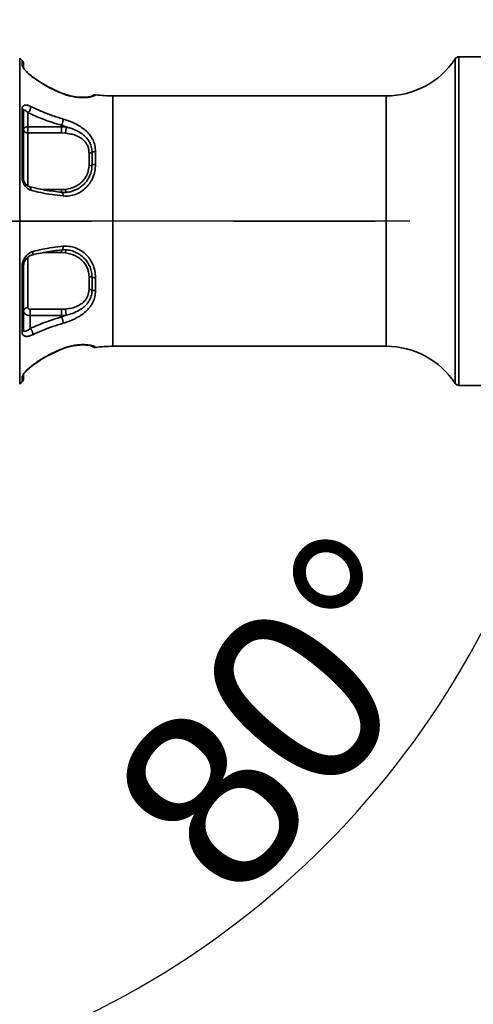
# Model space of a CAD drawing. Header units: millimetres. Extents: x -8713 to 3261, y -18743 to -8704.
# Tile 99 of 156: x -3827 to -3624, y -11573 to -11133. Entities that reach past the tile are written whole.
import ezdxf

# ---------------------------------------------------------------- set-up
doc = ezdxf.new("R2010")
doc.units = ezdxf.units.MM
doc.header["$LTSCALE"] = 10
doc.header["$PDSIZE"] = -1
doc.linetypes.add('CENTER', pattern=[50.8, 31.75, -6.35, 6.35, -6.35])
doc.layers.get('Defpoints').update_dxf_attribs({"true_color": 0x5e5e5e})
doc.layers.add('细实线层', color=7, linetype='Continuous')
doc.dimstyles.new('ISO-25', dxfattribs={"dimscale": 20, "dimtxt": 4, "dimasz": 3.05, "dimexe": 3, "dimexo": 0.625, "dimtad": 1, "dimdec": 0, "dimtxsty": 'Standard', "dimcen": 2.5, "dimclrd": 1, "dimclre": 1, "dimclrt": 4, "dimadec": 1, "dimazin": 2, "dimtfac": 1, "dimtdec": 0, "dimtmove": 0, "dimatfit": 0, "dimfxl": 1, "dimarcsym": 0})

# ---------------------------------------------------------------- blocks, each defined once
blk = doc.blocks.new('*U157')
at = {"color": 0, "linetype": 'CENTER', "transparency": 16777216}
blk.add_line((1087.7, 0), (-452.24, 0), dxfattribs=at)
blk = doc.blocks.new('*D179')
at = {"color": 1, "lineweight": -2, "transparency": 16777216}
for p, q in [((-4112.58, -11271.71), (-4112.58, -10963.58)), ((-2969.38, -11152.6), (-2969.38, -10963.58)), ((-4051.58, -11023.58), (-3030.38, -11023.58))]:
    blk.add_line(p, q, dxfattribs=at)
at = {"color": 1, "lineweight": 20, "transparency": 16777216}
for points in [[(-4051.58, -11013.42), (-4051.58, -11033.75), (-4112.58, -11023.58)], [(-3030.38, -11013.42), (-3030.38, -11033.75), (-2969.38, -11023.58)]]:
    blk.add_solid(points, dxfattribs=at)
at = {"layer": 'Defpoints', "color": 0, "lineweight": 20, "transparency": 16777216}
for p in [(-2969.38, -11023.58), (-2969.38, -11165.1), (-4112.58, -11284.21)]:
    blk.add_point(p, dxfattribs=at)
at = {"color": 4, "transparency": 16777216, "insert": (-3540.98, -10971.08), "char_height": 80, "attachment_point": 5}
blk.add_mtext('1143', dxfattribs=at)
blk = doc.blocks.new('*D167')
at = {"color": 1, "lineweight": -2, "transparency": 16777216}
for p, q in [((-3328.92, -10865.5), (-3456.27, -10738.83)), ((-2624.13, -11223.12), (-2282.64, -11223.12))]:
    blk.add_line(p, q, dxfattribs=at)
blk.add_arc((-2969.38, -11223.12), 626.73, 5.57879, 129.5751, dxfattribs=at)
at = {"color": 1, "lineweight": 20, "transparency": 16777216}
for points in [[(-3361.81, -10747.55), (-3375.51, -10732.53), (-3413.73, -10781.15)], [(-2335.46, -11161.7), (-2355.77, -11162.69), (-2342.64, -11223.12)]]:
    blk.add_solid(points, dxfattribs=at)
at = {"layer": 'Defpoints', "color": 0, "lineweight": 20, "transparency": 16777216}
for p in [(-2526.61, -10779.56), (-3320.06, -10874.32), (-4176.57, -11223.12), (-2969.38, -11223.12), (-2636.63, -11223.12)]:
    blk.add_point(p, dxfattribs=at)
at = {"color": 4, "transparency": 16777216, "insert": (-2710.12, -10594.83), "char_height": 80, "attachment_point": 5, "rotation": 337.5769}
blk.add_mtext('130%%D', dxfattribs=at)
blk = doc.blocks.new('*D168')
at = {"color": 1, "lineweight": -2, "transparency": 16777216}
for p, q in [((-2624.13, -11223.12), (-2362.13, -11223.12)), ((-3337.5, -11596.02), (-3395.99, -11655.27))]:
    blk.add_line(p, q, dxfattribs=at)
blk.add_arc((-2969.38, -11223.12), 547.25, 231.7592, 353.6101, dxfattribs=at)
at = {"color": 1, "lineweight": 20, "transparency": 16777216}
for points in [[(-2435.68, -11283.46), (-2415.38, -11284.6), (-2422.13, -11223.12)], [(-3314.83, -11660.56), (-3301.38, -11645.32), (-3353.84, -11612.57)]]:
    blk.add_solid(points, dxfattribs=at)
at = {"layer": 'Defpoints', "color": 0, "lineweight": 20, "transparency": 16777216}
for p in [(-4176.57, -11223.12), (-2969.38, -11223.12), (-2636.63, -11223.12), (-3328.72, -11587.13), (-2967.03, -11770.37)]:
    blk.add_point(p, dxfattribs=at)
at = {"color": 4, "transparency": 16777216, "insert": (-2778.75, -11679.18), "char_height": 80, "attachment_point": 5, "rotation": 22.6847}
blk.add_mtext('130%%D', dxfattribs=at)
blk = doc.blocks.new('*D169')
at = {"color": 1, "lineweight": -2, "transparency": 16777216}
blk.add_arc((-3969.93, -11223.12), 395.04, 288.8561, 351.1439, dxfattribs=at)
at = {"color": 1, "lineweight": 20, "transparency": 16777216}
for points in [[(-3589.74, -11283.16), (-3569.46, -11284.73), (-3574.89, -11223.12)], [(-3839.72, -11606.81), (-3844.79, -11587.12), (-3901.33, -11612.16)]]:
    blk.add_solid(points, dxfattribs=at)
at = {"layer": 'Defpoints', "color": 0, "lineweight": 20, "transparency": 16777216}
for p in [(-4176.57, -11223.12), (-2636.63, -11223.12), (-3945.16, -11363.6), (-3734.03, -11539.99), (-3746.65, -12489.44)]:
    blk.add_point(p, dxfattribs=at)
at = {"color": 4, "transparency": 16777216, "insert": (-3707.87, -11443.02), "char_height": 80, "attachment_point": 5, "rotation": 50}
blk.add_mtext('80°', dxfattribs=at)
blk = doc.blocks.new('*D170')
at = {"color": 1, "lineweight": -2, "transparency": 16777216}
blk.add_arc((-4112.58, -12173.12), 253.67, 304.2348, 76.1888, dxfattribs=at)
at = {"color": 1, "lineweight": 20, "transparency": 16777216}
for points in [[(-4053.24, -11936.88), (-4050.8, -11916.69), (-4112.58, -11919.45)], [(-3965.2, -12391.88), (-3974.53, -12373.81), (-4024.06, -12410.85)]]:
    blk.add_solid(points, dxfattribs=at)
at = {"layer": 'Defpoints', "color": 0, "lineweight": 20, "transparency": 16777216}
for p in [(-4112.58, -11396.72), (-4112.58, -12138.75), (-4112.58, -12173.12), (-3869.21, -12244.68), (-3840.39, -12904.09)]:
    blk.add_point(p, dxfattribs=at)
at = {"color": 4, "transparency": 16777216, "insert": (-3810.81, -12118.76), "char_height": 80, "attachment_point": 5, "rotation": 280.2118}
blk.add_mtext('160%%D', dxfattribs=at)

msp = doc.modelspace()

# ---------------------------------------------------------------- linework, layer by layer
at = {"color": 2, "linetype": 'CENTER'}
msp.add_line((-4112.58, -11223.12), (-2969.38, -11223.12), dxfattribs=at)
at = {"color": 4}
msp.add_arc((-4112.58, -12173.12), 1935.77, 290, 188, dxfattribs=at)
at = {"layer": '细实线层', "linetype": 'Continuous', "lineweight": 35}
for p, q in [((-3827.31, -11150.19), (-3827.31, -11296.06)), ((-3826.22, -11151.22), (-3826.22, -11153.52)), ((-3632.26, -11223.12), (-3632.26, -11150.52)), ((-3619.38, -11149.62), (-3630.59, -11149.62)), ((-3630.59, -11149.62), (-3630.59, -11223.12)), ((-3804.72, -11167.06), (-3807.99, -11166.03)), ((-3807.87, -11166.08), (-3807.83, -11166.19)), ((-3796.25, -11167.62), (-3801.44, -11167.62)), ((-3796.25, -11167.72), (-3796.25, -11167.62)), ((-3663.13, -11167.12), (-3785.53, -11167.12)), ((-3785.53, -11167.12), (-3785.53, -11279.12)), ((-3663.13, -11223.12), (-3663.13, -11167.12)), ((-3826.22, -11172.7), (-3826.22, -11203.93)), ((-3825.62, -11173.47), (-3825.59, -11173.49)), ((-3823.58, -11174.58), (-3823.58, -11180.87)), ((-3808.58, -11180.87), (-3823.58, -11180.87)), ((-3823.58, -11180.87), (-3823.58, -11183.67)), ((-3808.58, -11183.67), (-3823.58, -11183.67)), ((-3823.58, -11183.67), (-3823.58, -11207.4)), ((-3808.58, -11180.25), (-3806.52, -11180.99)), ((-3808.58, -11180.87), (-3808.58, -11180.25)), ((-3808.58, -11180.87), (-3806.52, -11180.99)), ((-3808.58, -11180.87), (-3808.58, -11183.67)), ((-3806.83, -11183.77), (-3808.58, -11183.67)), ((-3794.91, -11192.3), (-3794.91, -11198.04)), ((-3793.32, -11197.83), (-3793.32, -11192.03)), ((-3825.54, -11204.73), (-3825.58, -11204.33)), ((-3825.5, -11204.93), (-3825.54, -11204.73)), ((-3816.81, -11209.04), (-3808.58, -11209.04)), ((-3808.58, -11209.04), (-3806.83, -11208.91)), ((-3808.58, -11209.04), (-3808.58, -11210.21)), ((-3803.02, -11209.42), (-3803.3, -11209.55)), ((-3806.52, -11210.32), (-3808.58, -11210.48)), ((-3663.13, -11279.12), (-3663.13, -11223.12)), ((-3632.26, -11295.73), (-3632.26, -11223.12)), ((-3630.59, -11223.12), (-3630.59, -11296.62)), ((-3808.58, -11236.04), (-3808.58, -11237.21)), ((-3823.58, -11239.2), (-3823.58, -11261.89)), ((-3808.58, -11237.21), (-3816.75, -11237.21)), ((-3806.83, -11237.34), (-3808.58, -11237.21)), ((-3826.22, -11243.31), (-3826.22, -11272.8)), ((-3825.58, -11242.89), (-3825.54, -11242.39)), ((-3794.91, -11248.21), (-3794.91, -11253.95)), ((-3793.32, -11254.24), (-3793.32, -11248.43)), ((-3822.58, -11262.57), (-3808.58, -11262.57)), ((-3822.58, -11262.57), (-3822.58, -11265.37)), ((-3808.58, -11262.57), (-3806.83, -11262.48)), ((-3808.58, -11262.57), (-3808.58, -11265.37)), ((-3822.58, -11265.37), (-3822.58, -11271.19)), ((-3822.58, -11265.37), (-3808.58, -11265.37)), ((-3806.52, -11265.26), (-3808.58, -11265.99)), ((-3806.52, -11265.26), (-3808.58, -11265.37)), ((-3808.58, -11265.99), (-3808.58, -11265.37)), ((-3825.5, -11272.16), (-3825.62, -11272.03)), ((-3807.83, -11280.06), (-3807.87, -11280.17)), ((-3796.7, -11278.62), (-3796.25, -11278.62)), ((-3793.32, -11279.53), (-3793.32, -11279.53)), ((-3785.53, -11279.12), (-3663.13, -11279.12)), ((-3826.22, -11292.73), (-3826.22, -11295.03)), ((-3630.59, -11296.62), (-3619.38, -11296.62))]:
    msp.add_line(p, q, dxfattribs=at)
at = {"layer": '细实线层', "linetype": 'Continuous', "lineweight": 35, "flags": 128}
for points in [[(-3822.35, -11157.99), (-3822.34, -11157.91), (-3822.36, -11157.9)], [(-3796.25, -11198.27), (-3796.25, -11197.54), (-3796.25, -11196.81), (-3796.25, -11196.09), (-3796.25, -11195.37), (-3796.25, -11194.66), (-3796.25, -11193.96), (-3796.25, -11193.27), (-3796.25, -11192.58)], [(-3796.25, -11253.67), (-3796.25, -11252.98), (-3796.25, -11252.28), (-3796.25, -11251.58), (-3796.25, -11250.87), (-3796.25, -11250.16), (-3796.25, -11249.44), (-3796.25, -11248.71), (-3796.25, -11247.98)], [(-3822.36, -11288.34), (-3822.34, -11288.33), (-3822.35, -11288.26)]]:
    msp.add_lwpolyline(points, dxfattribs=at)
at = {"layer": '细实线层', "linetype": 'Continuous', "lineweight": 35}
for centre, radius, start, end in [((-3785.53, -11107.12), 60, 225.8684, 227.2993), ((-3827.58, -11152.69), 2, 0, 47.2992), ((-3663.13, -11130.12), 37, 270, 326.545), ((-3630.59, -11151.62), 2, 90, 146.545), ((-3796.25, -11165.62), 2, 270.0003, 310.4301), ((-3793.58, -11168.6), 2, 82.0736, 133.6378), ((-3785.53, -11107.12), 60, 262.5621, 270), ((-3825.85, -11171.92), 3.5, 310.4927, 1.1741), ((-3824.36, -11182.32), 1.21, 121.0741, 176.888), ((-3823.82, -11181.9), 1.79, 191.2309, 277.9576), ((-3823.62, -11183.39), 2.52, 88.9679, 122.8823), ((-3823.73, -11208.91), 1.43, 345.3605, 61.0585), ((-3823.8, -11263.76), 1.89, 83.1727, 157.4555), ((-3796.25, -11280.62), 2, 49.7115, 89.5101), ((-3793.58, -11277.65), 2, 226.5183, 278.0909), ((-3785.53, -11339.12), 60, 90, 97.4462), ((-3663.13, -11316.12), 37, 33.455, 90), ((-3827.58, -11293.56), 2, 312.7008, 0), ((-3785.53, -11339.12), 60, 132.7007, 134.1316), ((-3630.59, -11294.62), 2, 213.455, 270)]:
    msp.add_arc(centre, radius, start, end, dxfattribs=at)
for points, knots in [([(-3825.58, -11152.69), (-3825.58, -11152.78), (-3825.58, -11152.97), (-3825.58, -11154.29), (-3825.58, -11154.94)], [0, 0, 0, 0, 0.502013, 1, 1, 1, 1]), ([(-3826.22, -11153.52), (-3826.21, -11153.59), (-3826.18, -11153.75), (-3825.91, -11154.26), (-3825.29, -11155.13), (-3824.35, -11156.2), (-3823.32, -11157.2), (-3822.68, -11157.71), (-3822.35, -11157.99)], [0, 0, 0, 0, 0.103596, 0.212747, 0.420237, 0.674444, 0.828167, 1, 1, 1, 1]), ([(-3826.22, -11153.52), (-3826.13, -11153.61), (-3825.93, -11153.8), (-3825.74, -11154.16), (-3825.63, -11154.44), (-3825.61, -11154.61), (-3825.61, -11154.64)], [0, 0, 0, 0, 0.306947, 0.613893, 0.92084, 1, 1, 1, 1]), ([(-3822.36, -11157.9), (-3822.71, -11157.62), (-3823.42, -11157.04), (-3824.14, -11156.32), (-3824.42, -11156.06), (-3824.46, -11156.03)], [0, 0, 0, 0, 0.448798, 0.920101, 1, 1, 1, 1]), ([(-3807.86, -11166.08), (-3810.43, -11164.98), (-3815.56, -11162.79), (-3820.09, -11159.53), (-3822.36, -11157.9)], [0, 0, 0, 0, 0.500073, 1, 1, 1, 1]), ([(-3822.35, -11157.99), (-3820.87, -11159.08), (-3817.87, -11161.27), (-3813.01, -11164.02), (-3809.56, -11165.47), (-3807.83, -11166.19)], [0, 0, 0, 0, 0.329422, 0.665289, 1, 1, 1, 1]), ([(-3797.34, -11167.78), (-3797.67, -11167.79), (-3798.52, -11167.82), (-3800.71, -11167.79), (-3803.32, -11167.43), (-3805.81, -11166.82), (-3807.16, -11166.33), (-3807.86, -11166.08)], [0, 0, 0, 0, 0.148536, 0.391672, 0.674444, 0.831704, 1, 1, 1, 1]), ([(-3807.83, -11166.19), (-3807.33, -11166.37), (-3806.38, -11166.73), (-3804.49, -11167.26), (-3802.26, -11167.7), (-3799.8, -11167.9), (-3798.11, -11167.85), (-3797.04, -11167.76), (-3796.53, -11167.69), (-3796.16, -11167.64), (-3795.8, -11167.58), (-3795.37, -11167.5), (-3794.9, -11167.39), (-3794.22, -11167.21), (-3793.49, -11166.94), (-3793.38, -11166.79), (-3793.32, -11166.72)], [0, 0, 0, 0, 0.066203, 0.126813, 0.248418, 0.365038, 0.483094, 0.525123, 0.567256, 0.585973, 0.605061, 0.648559, 0.690915, 0.732001, 0.864015, 1, 1, 1, 1]), ([(-3795.47, -11167.4), (-3795.47, -11167.39), (-3795.45, -11167.3), (-3796.02, -11167.49), (-3796.79, -11167.58), (-3797.18, -11167.62)], [0, 0, 0, 0, 0.052044, 0.510519, 1, 1, 1, 1]), ([(-3822.35, -11171.84), (-3822.87, -11171.63), (-3823.93, -11171.19), (-3825.19, -11171.18), (-3825.9, -11171.61), (-3826.18, -11172.18), (-3826.21, -11172.54), (-3826.22, -11172.7)], [0, 0, 0, 0, 0.266657, 0.54984, 0.79064, 0.901218, 1, 1, 1, 1]), ([(-3825.58, -11173.73), (-3825.57, -11173.67), (-3825.55, -11173.51), (-3825.39, -11173.37), (-3825.02, -11173.45), (-3824.39, -11173.84), (-3823.84, -11174.34), (-3823.58, -11174.58)], [0, 0, 0, 0, 0.0767592, 0.1699519, 0.4047652, 0.7086924, 1, 1, 1, 1]), ([(-3825.58, -11173.73), (-3825.58, -11175.92), (-3825.58, -11180.32), (-3825.58, -11187.82), (-3825.58, -11195.82), (-3825.58, -11201.5), (-3825.58, -11204.33)], [0, 0, 0, 0, 0.248993, 0.5, 0.751007, 1, 1, 1, 1]), ([(-3823.58, -11174.58), (-3822.53, -11175.07), (-3820.42, -11176.06), (-3816.86, -11177.52), (-3812.93, -11178.97), (-3810.03, -11179.82), (-3808.58, -11180.25)], [0, 0, 0, 0, 0.227076, 0.45411, 0.726991, 1, 1, 1, 1]), ([(-3807.83, -11177.45), (-3809.59, -11176.91), (-3813.04, -11175.85), (-3817.9, -11173.94), (-3820.87, -11172.54), (-3822.35, -11171.84)], [0, 0, 0, 0, 0.3407476, 0.670602, 1, 1, 1, 1]), ([(-3807.83, -11177.45), (-3807.84, -11177.65), (-3807.85, -11177.94), (-3807.94, -11178.45), (-3808.04, -11178.86), (-3808.16, -11179.27), (-3808.33, -11179.77), (-3808.48, -11180.06), (-3808.58, -11180.25)], [0, 0, 0, 0, 0.241653, 0.37172, 0.504169, 0.636002, 0.764301, 1, 1, 1, 1]), ([(-3793.32, -11192.03), (-3793.38, -11191.06), (-3793.51, -11189.18), (-3794.5, -11186.61), (-3795.96, -11184.37), (-3797.86, -11182.45), (-3800.07, -11180.81), (-3802.52, -11179.45), (-3805.15, -11178.29), (-3806.93, -11177.74), (-3807.83, -11177.45)], [0, 0, 0, 0, 0.143829, 0.278796, 0.407773, 0.531004, 0.649832, 0.765699, 0.88066, 1, 1, 1, 1]), ([(-3806.52, -11180.99), (-3806.52, -11181.19), (-3806.53, -11181.49), (-3806.57, -11181.99), (-3806.61, -11182.39), (-3806.66, -11182.79), (-3806.73, -11183.28), (-3806.79, -11183.58), (-3806.83, -11183.77)], [0, 0, 0, 0, 0.239764, 0.368558, 0.5, 0.631443, 0.760236, 1, 1, 1, 1]), ([(-3796.25, -11192.58), (-3796.26, -11192.27), (-3796.28, -11191.66), (-3796.43, -11190.78), (-3796.74, -11189.7), (-3797.37, -11188.39), (-3798.55, -11186.93), (-3799.93, -11185.88), (-3801.23, -11185.19), (-3802.56, -11184.63), (-3804.42, -11184.09), (-3805.99, -11183.88), (-3806.83, -11183.77)], [0, 0, 0, 0, 0.064455, 0.12818, 0.191722, 0.3058, 0.437674, 0.581052, 0.649534, 0.718482, 0.850115, 1, 1, 1, 1]), ([(-3806.52, -11180.99), (-3805.97, -11181.13), (-3804.84, -11181.43), (-3803.12, -11182.04), (-3801.21, -11182.9), (-3799.72, -11183.8), (-3798.64, -11184.64), (-3797.97, -11185.23), (-3797.33, -11185.9), (-3796.69, -11186.69), (-3796.16, -11187.51), (-3795.73, -11188.35), (-3795.38, -11189.23), (-3795.12, -11190.19), (-3794.95, -11191.24), (-3794.93, -11191.93), (-3794.91, -11192.3)], [0, 0, 0, 0, 0.085994, 0.179948, 0.282252, 0.414726, 0.463314, 0.514171, 0.567344, 0.627648, 0.695629, 0.746559, 0.802415, 0.872194, 0.932076, 1, 1, 1, 1]), ([(-3794.91, -11192.3), (-3795.11, -11192.38), (-3795.51, -11192.54), (-3796, -11192.56), (-3796.25, -11192.58)], [0, 0, 0, 0, 0.500002, 1, 1, 1, 1]), ([(-3794.91, -11192.3), (-3794.87, -11192.27), (-3794.77, -11192.23), (-3794.66, -11192.19), (-3794.6, -11192.17), (-3794.6, -11192.17), (-3794.6, -11192.17), (-3794.59, -11192.17), (-3794.57, -11192.16), (-3794.5, -11192.14), (-3794.28, -11192.08), (-3793.9, -11192.02), (-3793.53, -11192.01), (-3793.34, -11192.02), (-3793.32, -11192.03)], [0, 0, 0, 0, 0.11152, 0.225875, 0.225882, 0.225974, 0.226815, 0.229031, 0.245008, 0.272368, 0.361216, 0.674594, 0.95859, 1, 1, 1, 1]), ([(-3807.83, -11211.86), (-3807.33, -11211.9), (-3806.37, -11211.96), (-3804.49, -11211.81), (-3802.26, -11211.26), (-3799.8, -11210.03), (-3798.11, -11208.7), (-3797.03, -11207.58), (-3796.52, -11206.97), (-3796.15, -11206.49), (-3795.8, -11205.99), (-3795.37, -11205.32), (-3794.9, -11204.48), (-3794.22, -11203), (-3793.49, -11200.78), (-3793.38, -11198.83), (-3793.32, -11197.83)], [0, 0, 0, 0, 0.06623, 0.126876, 0.248466, 0.36503, 0.483038, 0.525522, 0.568105, 0.586339, 0.60495, 0.648523, 0.690867, 0.731854, 0.863734, 1, 1, 1, 1]), ([(-3806.83, -11208.91), (-3805.88, -11208.73), (-3804.06, -11208.39), (-3802, -11207.48), (-3800.61, -11206.6), (-3799.75, -11205.91), (-3798.99, -11205.17), (-3798.17, -11204.21), (-3797.4, -11202.98), (-3796.49, -11200.94), (-3796.35, -11199.35), (-3796.25, -11198.27)], [0, 0, 0, 0, 0.17083, 0.325208, 0.394314, 0.462645, 0.523548, 0.584516, 0.692391, 0.789455, 1, 1, 1, 1]), ([(-3794.91, -11198.04), (-3794.93, -11198.46), (-3794.95, -11199.28), (-3795.15, -11200.49), (-3795.44, -11201.59), (-3795.8, -11202.57), (-3796.19, -11203.44), (-3796.64, -11204.24), (-3797.16, -11205.03), (-3797.76, -11205.82), (-3798.46, -11206.58), (-3799.18, -11207.25), (-3799.92, -11207.83), (-3801.13, -11208.67), (-3802.22, -11209.1), (-3803.02, -11209.42)], [0, 0, 0, 0, 0.089379, 0.174607, 0.255649, 0.323851, 0.388543, 0.44975, 0.507501, 0.578859, 0.646914, 0.711737, 0.7734, 0.831985, 1, 1, 1, 1]), ([(-3794.91, -11198.04), (-3794.8, -11198), (-3794.58, -11197.92), (-3794.17, -11197.84), (-3793.74, -11197.8), (-3793.45, -11197.82), (-3793.32, -11197.83)], [0, 0, 0, 0, 0.250138, 0.500277, 0.762404, 1, 1, 1, 1]), ([(-3826.22, -11203.93), (-3826.21, -11204.19), (-3826.18, -11204.71), (-3825.91, -11205.74), (-3825.29, -11207.03), (-3824.35, -11208.13), (-3823.32, -11208.9), (-3822.68, -11209.14), (-3822.35, -11209.27)], [0, 0, 0, 0, 0.103596, 0.212747, 0.420237, 0.674444, 0.828167, 1, 1, 1, 1]), ([(-3826.22, -11203.93), (-3826.13, -11203.96), (-3825.93, -11204.01), (-3825.73, -11204.11), (-3825.6, -11204.22), (-3825.59, -11204.29), (-3825.58, -11204.33)], [0, 0, 0, 0, 0.25, 0.5, 0.75, 1, 1, 1, 1]), ([(-3823.05, -11207.66), (-3823.32, -11207.55), (-3823.87, -11207.33), (-3824.6, -11206.68), (-3825.1, -11205.98), (-3825.39, -11205.34), (-3825.48, -11205), (-3825.52, -11204.84)], [0, 0, 0, 0, 0.256126, 0.516933, 0.770733, 0.890066, 1, 1, 1, 1]), ([(-3808.37, -11210.22), (-3810.97, -11209.93), (-3816.17, -11209.36), (-3820.76, -11208.22), (-3823.05, -11207.66)], [0, 0, 0, 0, 0.50115, 1, 1, 1, 1]), ([(-3822.35, -11209.27), (-3820.87, -11209.66), (-3817.87, -11210.44), (-3813.01, -11211.28), (-3809.56, -11211.67), (-3807.83, -11211.86)], [0, 0, 0, 0, 0.329421, 0.665287, 1, 1, 1, 1]), ([(-3808.36, -11210.25), (-3808.34, -11210.24), (-3808.27, -11210.23), (-3808.16, -11210.34), (-3808.04, -11210.52), (-3807.94, -11210.8), (-3807.85, -11211.22), (-3807.84, -11211.61), (-3807.83, -11211.86)], [0, 0, 0, 0, 0.068067, 0.224482, 0.385216, 0.546712, 0.705313, 1, 1, 1, 1]), ([(-3803.02, -11209.43), (-3803.31, -11209.56), (-3804.3, -11210), (-3806.13, -11210.3), (-3807.61, -11210.25), (-3808.35, -11210.23)], [0, 0, 0, 0, 0.174016, 0.593067, 1, 1, 1, 1]), ([(-3806.53, -11210.35), (-3806.54, -11210.35), (-3806.54, -11210.37), (-3806.57, -11210.27), (-3806.61, -11210.11), (-3806.66, -11209.87), (-3806.73, -11209.5), (-3806.79, -11209.14), (-3806.83, -11208.91)], [0, 0, 0, 0, 0.069062, 0.226821, 0.387805, 0.548768, 0.706469, 1, 1, 1, 1]), ([(-3822.15, -11238.34), (-3819.99, -11237.84), (-3815.65, -11236.83), (-3810.8, -11236.29), (-3808.37, -11236.03)], [0, 0, 0, 0, 0.498939, 1, 1, 1, 1]), ([(-3807.83, -11234.38), (-3809.46, -11234.57), (-3812.66, -11234.92), (-3817.2, -11235.68), (-3819.99, -11236.37), (-3821.38, -11236.71)], [0, 0, 0, 0, 0.340355, 0.670603, 1, 1, 1, 1]), ([(-3808.46, -11236.03), (-3807.55, -11236.01), (-3805.75, -11235.96), (-3803.88, -11236.32), (-3803.06, -11236.74), (-3803.04, -11236.75)], [0, 0, 0, 0, 0.502168, 0.987401, 1, 1, 1, 1]), ([(-3808.36, -11236), (-3808.34, -11236), (-3808.26, -11236.02), (-3808.15, -11235.9), (-3808.03, -11235.71), (-3807.93, -11235.43), (-3807.85, -11235.01), (-3807.84, -11234.63), (-3807.83, -11234.38)], [0, 0, 0, 0, 0.0744087, 0.2330236, 0.3946027, 0.55549, 0.7121208, 1, 1, 1, 1]), ([(-3793.32, -11248.43), (-3793.38, -11247.38), (-3793.51, -11245.35), (-3794.5, -11242.42), (-3795.97, -11239.85), (-3797.88, -11237.69), (-3800.1, -11236.03), (-3802.55, -11234.9), (-3805.17, -11234.28), (-3806.94, -11234.35), (-3807.83, -11234.38)], [0, 0, 0, 0, 0.143632, 0.27869, 0.408287, 0.532274, 0.65117, 0.766543, 0.882291, 1, 1, 1, 1]), ([(-3806.53, -11235.9), (-3806.54, -11235.89), (-3806.54, -11235.88), (-3806.57, -11235.97), (-3806.61, -11236.13), (-3806.66, -11236.37), (-3806.73, -11236.75), (-3806.79, -11237.11), (-3806.83, -11237.34)], [0, 0, 0, 0, 0.068968, 0.226697, 0.387669, 0.548642, 0.70637, 1, 1, 1, 1]), ([(-3803.43, -11236.62), (-3803.36, -11236.64), (-3803.22, -11236.67), (-3803.1, -11236.73), (-3803.04, -11236.76)], [0, 0, 0, 0, 0.518006, 1, 1, 1, 1]), ([(-3821.38, -11236.71), (-3821.76, -11236.84), (-3822.53, -11237.11), (-3823.83, -11238.03), (-3825.09, -11239.47), (-3825.87, -11241.16), (-3826.18, -11242.44), (-3826.21, -11243.02), (-3826.22, -11243.31)], [0, 0, 0, 0, 0.1533033, 0.3122802, 0.5814754, 0.8077613, 0.9060852, 1, 1, 1, 1]), ([(-3825.61, -11243.04), (-3825.59, -11242.76), (-3825.55, -11242.18), (-3825.15, -11241.05), (-3824.41, -11239.86), (-3823.3, -11238.8), (-3822.47, -11238.48), (-3822.05, -11238.32)], [0, 0, 0, 0, 0.117561, 0.240333, 0.493803, 0.749945, 1, 1, 1, 1]), ([(-3822.08, -11238.32), (-3822.01, -11238.3), (-3821.86, -11238.25), (-3821.67, -11238.06), (-3821.51, -11237.79), (-3821.41, -11237.45), (-3821.37, -11237.09), (-3821.38, -11236.83), (-3821.38, -11236.71)], [0, 0, 0, 0, 0.156557, 0.33322, 0.509883, 0.682215, 0.846492, 1, 1, 1, 1]), ([(-3796.25, -11247.98), (-3796.26, -11247.65), (-3796.28, -11246.99), (-3796.44, -11246), (-3796.75, -11244.76), (-3797.39, -11243.22), (-3798.58, -11241.43), (-3799.98, -11240.1), (-3801.28, -11239.21), (-3802.6, -11238.49), (-3804.45, -11237.77), (-3806, -11237.49), (-3806.83, -11237.34)], [0, 0, 0, 0, 0.064941, 0.129137, 0.193148, 0.308217, 0.441308, 0.585224, 0.653368, 0.722015, 0.852265, 1, 1, 1, 1]), ([(-3803.04, -11236.76), (-3802.51, -11236.98), (-3801.2, -11237.51), (-3799.77, -11238.49), (-3798.68, -11239.45), (-3798.02, -11240.13), (-3797.36, -11240.92), (-3796.72, -11241.85), (-3796.18, -11242.82), (-3795.75, -11243.8), (-3795.39, -11244.81), (-3795.12, -11245.9), (-3794.95, -11247.06), (-3794.93, -11247.81), (-3794.91, -11248.21)], [0, 0, 0, 0, 0.111314, 0.274632, 0.334463, 0.397057, 0.462471, 0.537728, 0.622136, 0.685609, 0.754974, 0.841406, 0.915734, 1, 1, 1, 1]), ([(-3825.58, -11242.89), (-3825.58, -11245.55), (-3825.58, -11250.89), (-3825.58, -11258.41), (-3825.58, -11265.51), (-3825.58, -11269.7), (-3825.58, -11271.79)], [0, 0, 0, 0, 0.249105, 0.5, 0.750895, 1, 1, 1, 1]), ([(-3794.91, -11248.21), (-3795.11, -11248.14), (-3795.51, -11248.01), (-3796, -11247.99), (-3796.25, -11247.98)], [0, 0, 0, 0, 0.500002, 1, 1, 1, 1]), ([(-3794.91, -11248.21), (-3794.81, -11248.25), (-3794.62, -11248.31), (-3794.26, -11248.39), (-3793.83, -11248.45), (-3793.49, -11248.44), (-3793.32, -11248.43)], [0, 0, 0, 0, 0.236422, 0.407561, 0.69983, 1, 1, 1, 1]), ([(-3807.83, -11268.8), (-3807.33, -11268.64), (-3806.38, -11268.36), (-3804.49, -11267.67), (-3802.26, -11266.68), (-3799.8, -11265.25), (-3798.12, -11263.97), (-3797.04, -11262.95), (-3796.53, -11262.41), (-3796.16, -11261.98), (-3795.8, -11261.53), (-3795.37, -11260.94), (-3794.9, -11260.2), (-3794.22, -11258.91), (-3793.49, -11256.96), (-3793.38, -11255.15), (-3793.32, -11254.24)], [0, 0, 0, 0, 0.066189, 0.126802, 0.248379, 0.364997, 0.483121, 0.525061, 0.567107, 0.585952, 0.605167, 0.648698, 0.691049, 0.732092, 0.864048, 1, 1, 1, 1]), ([(-3806.83, -11262.48), (-3805.88, -11262.35), (-3804.06, -11262.1), (-3802, -11261.42), (-3800.62, -11260.75), (-3799.75, -11260.21), (-3798.99, -11259.63), (-3798.17, -11258.85), (-3797.4, -11257.85), (-3796.49, -11256.11), (-3796.35, -11254.66), (-3796.25, -11253.67)], [0, 0, 0, 0, 0.170743, 0.325096, 0.394206, 0.462539, 0.52345, 0.584426, 0.692316, 0.789399, 1, 1, 1, 1]), ([(-3794.91, -11253.95), (-3794.93, -11254.34), (-3794.95, -11255.11), (-3795.15, -11256.2), (-3795.44, -11257.18), (-3795.8, -11258.03), (-3796.2, -11258.79), (-3796.64, -11259.47), (-3797.16, -11260.15), (-3797.76, -11260.81), (-3798.46, -11261.46), (-3799.18, -11262.04), (-3799.92, -11262.55), (-3801.34, -11263.42), (-3803.51, -11264.42), (-3805.56, -11264.99), (-3806.52, -11265.26)], [0, 0, 0, 0, 0.072422, 0.14144, 0.207024, 0.262257, 0.314642, 0.3642, 0.410955, 0.46873, 0.523832, 0.576316, 0.626242, 0.673676, 0.848649, 1, 1, 1, 1]), ([(-3794.91, -11253.95), (-3794.8, -11254), (-3794.58, -11254.1), (-3794.17, -11254.19), (-3793.74, -11254.24), (-3793.45, -11254.24), (-3793.32, -11254.24)], [0, 0, 0, 0, 0.2501337, 0.5002686, 0.7621815, 1, 1, 1, 1]), ([(-3823.58, -11261.89), (-3823.57, -11261.94), (-3823.56, -11262.04), (-3823.49, -11262.19), (-3823.38, -11262.31), (-3823.2, -11262.43), (-3822.94, -11262.55), (-3822.7, -11262.56), (-3822.58, -11262.57)], [0, 0, 0, 0, 0.141505, 0.283977, 0.412326, 0.541744, 0.761514, 1, 1, 1, 1]), ([(-3806.52, -11265.26), (-3806.52, -11265.06), (-3806.53, -11264.76), (-3806.57, -11264.26), (-3806.61, -11263.86), (-3806.66, -11263.46), (-3806.73, -11262.96), (-3806.79, -11262.67), (-3806.83, -11262.48)], [0, 0, 0, 0, 0.239846, 0.368664, 0.500114, 0.631548, 0.760318, 1, 1, 1, 1]), ([(-3825.47, -11263.65), (-3825.45, -11263.8), (-3825.36, -11264.21), (-3824.75, -11264.79), (-3823.77, -11265.28), (-3822.98, -11265.34), (-3822.58, -11265.37)], [0, 0, 0, 0, 0.150649, 0.431868, 0.714984, 1, 1, 1, 1]), ([(-3808.58, -11265.99), (-3809.7, -11266.32), (-3811.94, -11266.98), (-3815.42, -11268.18), (-3819, -11269.57), (-3821.39, -11270.65), (-3822.58, -11271.19)], [0, 0, 0, 0, 0.227263, 0.454098, 0.727559, 1, 1, 1, 1]), ([(-3808.58, -11265.99), (-3808.48, -11266.18), (-3808.33, -11266.48), (-3808.16, -11266.98), (-3808.04, -11267.38), (-3807.94, -11267.8), (-3807.85, -11268.3), (-3807.84, -11268.6), (-3807.83, -11268.8)], [0, 0, 0, 0, 0.2356615, 0.3639489, 0.495778, 0.6282314, 0.7583094, 1, 1, 1, 1]), ([(-3825.5, -11272.15), (-3825.51, -11272.14), (-3825.56, -11272.06), (-3825.57, -11271.91), (-3825.58, -11271.79)], [0, 0, 0, 0, 0.191674, 1, 1, 1, 1]), ([(-3822.58, -11271.19), (-3822.82, -11271.38), (-3823.15, -11271.62), (-3823.95, -11272.12), (-3824.71, -11272.47), (-3825.32, -11272.45), (-3825.46, -11272.21), (-3825.5, -11272.15)], [0, 0, 0, 0, 0.191897, 0.255379, 0.672637, 0.915844, 1, 1, 1, 1]), ([(-3821.38, -11273.94), (-3821.38, -11273.84), (-3821.37, -11273.64), (-3821.41, -11273.28), (-3821.51, -11272.89), (-3821.67, -11272.48), (-3821.87, -11272.07), (-3822.1, -11271.72), (-3822.34, -11271.41), (-3822.5, -11271.27), (-3822.58, -11271.19)], [0, 0, 0, 0, 0.1151104, 0.2382964, 0.3675227, 0.4999958, 0.6324695, 0.7616976, 0.8848864, 1, 1, 1, 1]), ([(-3821.38, -11273.94), (-3819.99, -11273.3), (-3817.2, -11272.02), (-3812.66, -11270.27), (-3809.46, -11269.29), (-3807.83, -11268.8)], [0, 0, 0, 0, 0.329416, 0.659671, 1, 1, 1, 1]), ([(-3826.22, -11272.8), (-3826.21, -11273.02), (-3826.17, -11273.47), (-3825.83, -11274.15), (-3825.02, -11274.68), (-3823.51, -11274.76), (-3822.13, -11274.23), (-3821.38, -11273.94)], [0, 0, 0, 0, 0.10077, 0.210381, 0.433026, 0.692199, 1, 1, 1, 1]), ([(-3822.36, -11288.34), (-3820.09, -11286.71), (-3815.56, -11283.46), (-3810.43, -11281.27), (-3807.86, -11280.17)], [0, 0, 0, 0, 0.499904, 1, 1, 1, 1]), ([(-3807.83, -11280.06), (-3809.59, -11280.79), (-3813.04, -11282.24), (-3817.9, -11284.99), (-3820.87, -11287.17), (-3822.35, -11288.26)], [0, 0, 0, 0, 0.340728, 0.670593, 1, 1, 1, 1]), ([(-3807.99, -11280.22), (-3807.05, -11279.89), (-3805.27, -11279.25), (-3802.78, -11278.75), (-3800.69, -11278.52), (-3799.01, -11278.5), (-3797.55, -11278.56), (-3796.8, -11278.71), (-3796.63, -11278.59), (-3796.59, -11278.57)], [0, 0, 0, 0, 0.198357, 0.37681, 0.536363, 0.677184, 0.803801, 0.954303, 1, 1, 1, 1]), ([(-3793.32, -11279.53), (-3793.38, -11279.45), (-3793.51, -11279.29), (-3794.49, -11278.94), (-3795.95, -11278.61), (-3797.86, -11278.39), (-3800.09, -11278.35), (-3802.54, -11278.59), (-3805.16, -11279.12), (-3806.94, -11279.74), (-3807.83, -11280.06)], [0, 0, 0, 0, 0.1427509, 0.2773695, 0.4072133, 0.5314479, 0.6505898, 0.7661957, 0.8821751, 1, 1, 1, 1]), ([(-3794.91, -11279.04), (-3795.11, -11278.88), (-3795.33, -11278.69), (-3795.61, -11278.64), (-3795.65, -11278.64)], [0, 0, 0, 0, 0.863897, 1, 1, 1, 1]), ([(-3795.52, -11278.69), (-3795.36, -11278.75), (-3794.99, -11278.89), (-3794.94, -11278.99), (-3794.91, -11279.04)], [0, 0, 0, 0, 0.448855, 1, 1, 1, 1]), ([(-3794.91, -11279.04), (-3794.8, -11279.13), (-3794.58, -11279.3), (-3794.18, -11279.47), (-3793.76, -11279.56), (-3793.46, -11279.54), (-3793.32, -11279.53)], [0, 0, 0, 0, 0.249414, 0.492257, 0.745773, 1, 1, 1, 1]), ([(-3822.35, -11288.26), (-3822.87, -11288.69), (-3823.93, -11289.59), (-3825.19, -11290.98), (-3825.9, -11291.96), (-3826.18, -11292.5), (-3826.21, -11292.66), (-3826.22, -11292.73)], [0, 0, 0, 0, 0.268762, 0.551037, 0.791168, 0.8982, 1, 1, 1, 1]), ([(-3824.92, -11290.74), (-3824.88, -11290.69), (-3824.71, -11290.53), (-3824.34, -11290.13), (-3823.79, -11289.58), (-3823.12, -11288.96), (-3822.62, -11288.55), (-3822.36, -11288.34)], [0, 0, 0, 0, 0.083698, 0.281269, 0.500612, 0.740639, 1, 1, 1, 1]), ([(-3825.61, -11291.6), (-3825.61, -11291.64), (-3825.63, -11291.8), (-3825.74, -11292.09), (-3825.93, -11292.44), (-3826.13, -11292.64), (-3826.22, -11292.73)], [0, 0, 0, 0, 0.0791603, 0.3861069, 0.6930534, 1, 1, 1, 1]), ([(-3825.58, -11291.31), (-3825.58, -11291.96), (-3825.58, -11293.27), (-3825.58, -11293.46), (-3825.58, -11293.56)], [0, 0, 0, 0, 0.497987, 1, 1, 1, 1])]:
    msp.add_open_spline(points, degree=3, knots=knots, dxfattribs=at)
for points in [[(-3825.58, -11173.73), (-3825.59, -11173.64), (-3825.6, -11173.45), (-3825.73, -11173.17), (-3825.93, -11172.91), (-3826.13, -11172.77), (-3826.22, -11172.7)], [(-3794.91, -11198.04), (-3795.11, -11198.1), (-3795.51, -11198.24), (-3796, -11198.26), (-3796.25, -11198.27)], [(-3825.58, -11242.89), (-3825.59, -11242.93), (-3825.6, -11243.01), (-3825.73, -11243.12), (-3825.93, -11243.22), (-3826.13, -11243.28), (-3826.22, -11243.31)], [(-3794.91, -11253.95), (-3795.11, -11253.87), (-3795.51, -11253.71), (-3796, -11253.68), (-3796.25, -11253.67)], [(-3826.22, -11272.8), (-3826.13, -11272.73), (-3825.93, -11272.6), (-3825.73, -11272.34), (-3825.6, -11272.07), (-3825.59, -11271.88), (-3825.58, -11271.79)]]:
    msp.add_open_spline(points, degree=3, dxfattribs=at)

# ---------------------------------------------------------------- block references
at = {"color": 1, "linetype": 'CENTER'}
msp.add_blockref('*U157', (-3724.33, -11223.12), dxfattribs=at)

# ---------------------------------------------------------------- dimensions: what is measured, and where the dimension line sits
for base, line1, line2, text, picture, middle in [((-2526.61, -10779.56), ((-2969.38, -11223.12), (-3320.06, -10874.32)), ((-2636.63, -11223.12), (-4176.57, -11223.12)), '130%%D', '*D167', (-2710.12, -10594.83)), ((-2967.03, -11770.37), ((-2636.63, -11223.12), (-4176.57, -11223.12)), ((-2969.38, -11223.12), (-3328.72, -11587.13)), '130%%D', '*D168', (-2778.75, -11679.18)), ((-3869.21, -12244.68), ((-3840.39, -12904.09), (-4112.58, -12173.12)), ((-4112.58, -12138.75), (-4112.58, -11396.72)), '160%%D', '*D170', (-3810.81, -12118.76))]:
    dim = msp.add_angular_dim_2l(base=base, line1=line1, line2=line2, text=text, dimstyle='ISO-25')
    dim.commit()
    dim.dimension.update_dxf_attribs({"geometry": picture, "text_midpoint": middle})
dim = msp.add_linear_dim(base=(-2969.38, -11023.58), p1=(-4112.58, -11284.21), p2=(-2969.38, -11165.1), dimstyle='ISO-25')
dim.commit()
dim.dimension.update_dxf_attribs({"geometry": '*D179', "text_midpoint": (-3540.98, -10971.08)})
dim = msp.add_angular_dim_2l(base=(-3734.03, -11539.99), line1=((-3945.16, -11363.6), (-3746.65, -12489.44)), line2=((-2636.63, -11223.12), (-4176.57, -11223.12)), dimstyle='ISO-25')
dim.commit()
dim.dimension.update_dxf_attribs({"geometry": '*D169', "text_midpoint": (-3707.87, -11443.02)})

doc.saveas('drawing.dxf')
